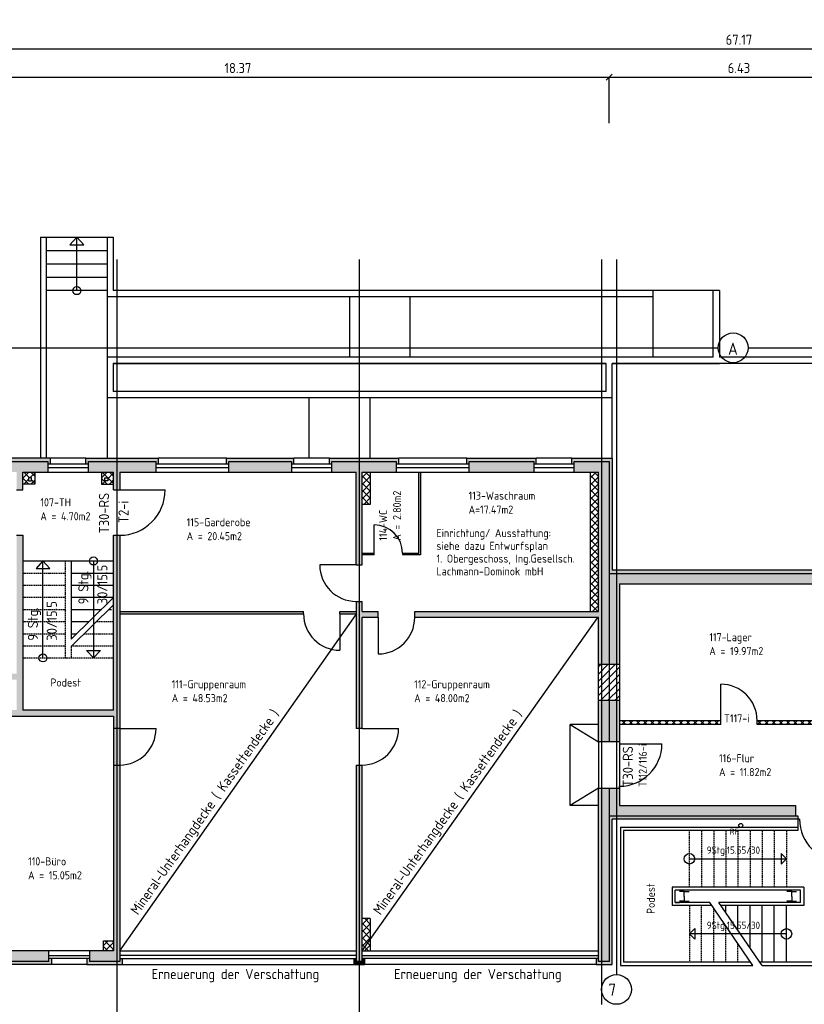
# Model space of a CAD drawing. Extents: x -112620 to -90450, y -13144 to 9644.
# Tile 19 of 34: x -105655 to -103713, y -3962 to -1526. Entities that reach past the tile are written whole.
import ezdxf

# ---------------------------------------------------------------- set-up
doc = ezdxf.new("R2010")
doc.units = 0
doc.header["$LTSCALE"] = 0.5
doc.header["$MEASUREMENT"] = 0
doc.linetypes.add('STRICHLINIE', pattern=[19.05, 12.7, -6.35])
doc.layers.get('0').update_dxf_attribs({"linetype": 'CONTINUOUS'})
doc.layers.get('DEFPOINTS').update_dxf_attribs({"linetype": 'CONTINUOUS'})
for name, color, linetype in [('ABBRUCH', 50, 'CONTINUOUS'), ('BEMAS', 30, 'CONTINUOUS'), ('BRAND', 12, 'CONTINUOUS'), ('DÄMM', 41, 'CONTINUOUS'), ('HILFSLINIE', 231, 'CONTINUOUS'), ('LAYER1NEUB', 10, 'CONTINUOUS'), ('PROFIL', 200, 'CONTINUOUS'), ('REGENWASSER', 20, 'CONTINUOUS'), ('RINGB', 104, 'CONTINUOUS'), ('SCHRAFF', 140, 'CONTINUOUS'), ('SCHRAFFB', 254, 'CONTINUOUS'), ('TREPPE', 3, 'CONTINUOUS'), ('WÄRMEÜBER', 240, 'CONTINUOUS')]:
    doc.layers.add(name, color=color, linetype=linetype)
doc.styles.get("Standard").update_dxf_attribs({"font": 'isocp3.shx', "height": 25})
doc.dimstyles.new('M100', dxfattribs={"dimtxt": 35, "dimasz": 15, "dimexe": 5, "dimexo": 5, "dimgap": 10, "dimtad": 1, "dimlfac": 0.01, "dimzin": 0, "dimtxsty": 'STANDARD', "dimblk1": 'OBLIQUE', "dimblk2": 'OBLIQUE', "dimsah": 1, "dimcen": 2.5, "dimdle": 5, "dimazin": 3, "dimtfac": 1, "dimtmove": 0, "dimatfit": 3, "dimtolj": 1, "dimtzin": 0})
pattern_1 = [(45, (9393.068, 367.558), (-8.8388348, 8.8388348), []), (135, (9393.068, 367.558), (-8.8388348, -8.8388348), [])]
pattern_2 = [(45, (-3680, 3910.851), (-8.8388348, 8.8388348), []), (135, (-3680, 3910.851), (-8.8388348, -8.8388348), [])]
pattern_3 = [(45, (-3320, -300), (-8.8388348, 8.8388348), []), (135, (-3320, -300), (-8.8388348, -8.8388348), [])]

# ---------------------------------------------------------------- blocks, each defined once
blk = doc.blocks.new('_OBLIQUE')
at = {"color": 0, "linetype": 'BYBLOCK'}
blk.add_line((-0.5, -0.5), (0.5, 0.5), dxfattribs=at)
blk = doc.blocks.new('*D741')
at = {"color": 0, "linetype": 'BYBLOCK'}
blk.add_line((-113594.1, -2315.6), (-112941.1, -2315.6), dxfattribs=at)
at = {"layer": 'DEFPOINTS', "color": 0, "linetype": 'BYBLOCK'}
for p in [(-113589.1, -2315.6), (-112946.1, -2315.6), (-112946.1, -2315.6)]:
    blk.add_point(p, dxfattribs=at)
at = {"color": 0, "linetype": 'BYBLOCK', "xscale": 15, "yscale": 15, "zscale": 15, "rotation": 180}
blk.add_blockref('_OBLIQUE', (-113589.1, -2315.6), dxfattribs=at)
at = {"color": 0, "linetype": 'BYBLOCK', "xscale": 15, "yscale": 15, "zscale": 15}
blk.add_blockref('_OBLIQUE', (-112946.1, -2315.6), dxfattribs=at)
at = {"color": 0, "linetype": 'BYBLOCK', "insert": (-113267.6, -2293.1), "char_height": 25, "attachment_point": 5}
blk.add_mtext('\\A1;6.43', dxfattribs=at)
blk = doc.blocks.new('*D742')
at = {"color": 0, "linetype": 'BYBLOCK'}
blk.add_line((-115431.1, -2315.6), (-113584.1, -2315.6), dxfattribs=at)
at = {"layer": 'DEFPOINTS', "color": 0, "linetype": 'BYBLOCK'}
for p in [(-115426.1, -2315.6), (-113589.1, -2315.6), (-113589.1, -2315.6)]:
    blk.add_point(p, dxfattribs=at)
at = {"color": 0, "linetype": 'BYBLOCK', "xscale": 15, "yscale": 15, "zscale": 15, "rotation": 180}
blk.add_blockref('_OBLIQUE', (-115426.1, -2315.6), dxfattribs=at)
at = {"color": 0, "linetype": 'BYBLOCK', "xscale": 15, "yscale": 15, "zscale": 15}
blk.add_blockref('_OBLIQUE', (-113589.1, -2315.6), dxfattribs=at)
at = {"color": 0, "linetype": 'BYBLOCK', "insert": (-114507.6, -2293.1), "char_height": 25, "attachment_point": 5}
blk.add_mtext('\\A1;18.37', dxfattribs=at)
blk = doc.blocks.new('*D744')
at = {"color": 0, "linetype": 'BYBLOCK'}
blk.add_line((-116631.1, -2245.6), (-109904.1, -2245.6), dxfattribs=at)
at = {"layer": 'DEFPOINTS', "color": 0, "linetype": 'BYBLOCK'}
for p in [(-116626.1, -2245.6), (-109909.1, -2245.6), (-109909.1, -2245.6)]:
    blk.add_point(p, dxfattribs=at)
at = {"color": 0, "linetype": 'BYBLOCK', "xscale": 15, "yscale": 15, "zscale": 15, "rotation": 180}
blk.add_blockref('_OBLIQUE', (-116626.1, -2245.6), dxfattribs=at)
at = {"color": 0, "linetype": 'BYBLOCK', "xscale": 15, "yscale": 15, "zscale": 15}
blk.add_blockref('_OBLIQUE', (-109909.1, -2245.6), dxfattribs=at)
at = {"color": 0, "linetype": 'BYBLOCK', "insert": (-113267.6, -2223.1), "char_height": 25, "attachment_point": 5}
blk.add_mtext('\\A1;67.17', dxfattribs=at)
blk = doc.blocks.new('*D857')
at = {"color": 0, "linetype": 'BYBLOCK'}
for p, q in [((-107709.7, 7918.6), (-107709.7, 6671.6)), ((-104093, -5451.2), (-103918, -5451.2))]:
    blk.add_line(p, q, dxfattribs=at)
at = {"layer": 'DEFPOINTS', "color": 0, "linetype": 'BYBLOCK'}
for p in [(-107709.7, 7913.6), (-107709.7, 6676.6), (-107709.7, 6676.6), (-104088, -5451.2), (-103923, -5451.2), (-103923, -5451.2)]:
    blk.add_point(p, dxfattribs=at)
at = {"color": 0, "linetype": 'BYBLOCK', "xscale": 15, "yscale": 15, "zscale": 15}
for p, rotation in [((-107709.7, 7913.6), 90), ((-107709.7, 6676.6), 270), ((-104088, -5451.2), 180)]:
    blk.add_blockref('_OBLIQUE', p, dxfattribs=dict(at, rotation=rotation))
blk.add_blockref('_OBLIQUE', (-103923, -5451.2), dxfattribs=at)
at = {"color": 0, "linetype": 'BYBLOCK', "insert": (-107732.2, 7295.1), "char_height": 25, "attachment_point": 5, "rotation": 90}
blk.add_mtext('\\A1;12.37', dxfattribs=at)
at = {"color": 0, "linetype": 'BYBLOCK', "insert": (-104005.5, -5428.7), "char_height": 25, "attachment_point": 5}
blk.add_mtext('\\A1;1.65', dxfattribs=at)
blk = doc.blocks.new('*D858')
at = {"color": 0, "linetype": 'BYBLOCK'}
for p, q in [((-107709.7, 7908.6), (-107709.7, 8218.6)), ((-104843, -5451.2), (-104683, -5451.2))]:
    blk.add_line(p, q, dxfattribs=at)
at = {"layer": 'DEFPOINTS', "color": 0, "linetype": 'BYBLOCK'}
for p in [(-107709.7, 8213.6), (-107709.7, 8213.6), (-107709.7, 7913.6), (-104838, -5451.2), (-104688, -5451.2), (-104688, -5451.2)]:
    blk.add_point(p, dxfattribs=at)
at = {"color": 0, "linetype": 'BYBLOCK', "xscale": 15, "yscale": 15, "zscale": 15}
for p, rotation in [((-107709.7, 8213.6), 90), ((-107709.7, 7913.6), 270), ((-104838, -5451.2), 180)]:
    blk.add_blockref('_OBLIQUE', p, dxfattribs=dict(at, rotation=rotation))
blk.add_blockref('_OBLIQUE', (-104688, -5451.2), dxfattribs=at)
at = {"color": 0, "linetype": 'BYBLOCK', "insert": (-107732.2, 8063.6), "char_height": 25, "attachment_point": 5, "rotation": 90}
blk.add_mtext('\\A1;3.00', dxfattribs=at)
at = {"color": 0, "linetype": 'BYBLOCK', "insert": (-104763, -5428.7), "char_height": 25, "attachment_point": 5}
blk.add_mtext('\\A1;1.50', dxfattribs=at)
blk = doc.blocks.new('*D859')
at = {"color": 0, "linetype": 'BYBLOCK'}
for p, q in [((-100176.1, 8518.6), (-100176.1, 7908.6)), ((-104693, -5451.2), (-104083, -5451.2))]:
    blk.add_line(p, q, dxfattribs=at)
at = {"layer": 'DEFPOINTS', "color": 0, "linetype": 'BYBLOCK'}
for p in [(-100176.1, 8513.6), (-100176.1, 7913.6), (-100176.1, 7913.6), (-104688, -5451.2), (-104088, -5451.2), (-104088, -5451.2)]:
    blk.add_point(p, dxfattribs=at)
at = {"color": 0, "linetype": 'BYBLOCK', "xscale": 15, "yscale": 15, "zscale": 15}
for p, rotation in [((-100176.1, 8513.6), 90), ((-100176.1, 7913.6), 270), ((-104688, -5451.2), 180)]:
    blk.add_blockref('_OBLIQUE', p, dxfattribs=dict(at, rotation=rotation))
blk.add_blockref('_OBLIQUE', (-104088, -5451.2), dxfattribs=at)
at = {"color": 0, "linetype": 'BYBLOCK', "insert": (-100198.6, 8213.6), "char_height": 25, "attachment_point": 5, "rotation": 90}
blk.add_mtext('\\A1;6.00', dxfattribs=at)
at = {"color": 0, "linetype": 'BYBLOCK', "insert": (-104388, -5428.7), "char_height": 25, "attachment_point": 5}
blk.add_mtext('\\A1;6.00', dxfattribs=at)
blk = doc.blocks.new('*D860')
at = {"color": 0, "linetype": 'BYBLOCK'}
for p, q in [((-100176.1, 7918.6), (-100176.1, 6671.6)), ((-104833, -5451.2), (-105428, -5451.2))]:
    blk.add_line(p, q, dxfattribs=at)
at = {"layer": 'DEFPOINTS', "color": 0, "linetype": 'BYBLOCK'}
for p in [(-100176.1, 7913.6), (-100176.1, 6676.6), (-100176.1, 6676.6), (-105423, -5451.2), (-105423, -5451.2), (-104838, -5451.2)]:
    blk.add_point(p, dxfattribs=at)
at = {"color": 0, "linetype": 'BYBLOCK', "xscale": 15, "yscale": 15, "zscale": 15}
for p, rotation in [((-100176.1, 7913.6), 90), ((-100176.1, 6676.6), 270), ((-105423, -5451.2), 180)]:
    blk.add_blockref('_OBLIQUE', p, dxfattribs=dict(at, rotation=rotation))
blk.add_blockref('_OBLIQUE', (-104838, -5451.2), dxfattribs=at)
at = {"color": 0, "linetype": 'BYBLOCK', "insert": (-100198.6, 7295.1), "char_height": 25, "attachment_point": 5, "rotation": 90}
blk.add_mtext('\\A1;12.37', dxfattribs=at)
at = {"color": 0, "linetype": 'BYBLOCK', "insert": (-105130.5, -5428.7), "char_height": 25, "attachment_point": 5}
blk.add_mtext('\\A1;5.85', dxfattribs=at)
blk = doc.blocks.new('*D861')
at = {"color": 0, "linetype": 'BYBLOCK'}
for p, q in [((-103558, 8986.8), (-101711, 8986.8)), ((-105598, -5381.2), (-106038, -5381.2))]:
    blk.add_line(p, q, dxfattribs=at)
at = {"layer": 'DEFPOINTS', "color": 0, "linetype": 'BYBLOCK'}
for p in [(-103553, 8986.8), (-101716, 8986.8), (-101716, 8986.8), (-106033, -5381.2), (-106033, -5381.2), (-105603, -5381.2)]:
    blk.add_point(p, dxfattribs=at)
at = {"color": 0, "linetype": 'BYBLOCK', "xscale": 15, "yscale": 15, "zscale": 15, "rotation": 180}
for p in [(-103553, 8986.8), (-106033, -5381.2)]:
    blk.add_blockref('_OBLIQUE', p, dxfattribs=at)
at = {"color": 0, "linetype": 'BYBLOCK', "xscale": 15, "yscale": 15, "zscale": 15}
for p in [(-101716, 8986.8), (-105603, -5381.2)]:
    blk.add_blockref('_OBLIQUE', p, dxfattribs=at)
at = {"color": 0, "linetype": 'BYBLOCK', "char_height": 25, "attachment_point": 5}
for s, insert in [('\\A1;18.37', (-102634.5, 9009.3)), ('\\A1;4.30', (-105818, -5358.7))]:
    blk.add_mtext(s, dxfattribs=dict(at, insert=insert))

msp = doc.modelspace()

# ---------------------------------------------------------------- hatches: boundary and pattern name
at = {"layer": 'ABBRUCH'}
h = msp.add_hatch(color=256, dxfattribs=at)
h.paths.add_polyline_path([(-105407.01, -3279.972), (-105414.51, -3279.972), (-105414.51, -3369.972), (-105407.01, -3369.972)])
h.paths.add_polyline_path([(-105414.51, -3279.972), (-105422.01, -3279.972), (-105422.01, -3369.972), (-105414.51, -3369.972)])
at = {"layer": 'DÄMM'}
for points in [[(-103553.01, -2318.972), (-103462.01, -2318.972), (-103462.01, -2325.74), (-103456.01, -2325.74), (-103456.01, -2310.972), (-103563.639, -2310.972), (-103563.639, -2887.972), (-104188.01, -2887.972), (-104188.01, -2610.972), (-104288.01, -2610.972), (-104288.01, -2625.74), (-104282.01, -2625.74), (-104282.01, -2618.972), (-104196.01, -2618.972), (-104196.01, -2895.972), (-103553.01, -2895.972)], [(-105578.51, -2610.972), (-105748.01, -2610.972), (-105748.01, -2618.972), (-105584.51, -2618.972), (-105584.51, -2625.74), (-105578.51, -2625.74)], [(-105317.01, -2618.972), (-105317.01, -2625.74), (-105311.01, -2625.74), (-105311.01, -2610.972), (-105490.51, -2610.972), (-105490.51, -2625.74), (-105484.51, -2625.74), (-105484.51, -2618.972)], [(-104982.01, -2618.972), (-104982.01, -2625.74), (-104976.01, -2625.74), (-104976.01, -2610.972), (-105143.01, -2610.972), (-105143.01, -2625.74), (-105137.01, -2625.74), (-105137.01, -2618.972)], [(-104888.01, -2610.972), (-104888.01, -2625.74), (-104882.01, -2625.74), (-104882.01, -2618.972), (-104722.01, -2618.972), (-104722.01, -2625.74), (-104716.01, -2625.74), (-104716.01, -2610.972)], [(-104382.01, -2618.972), (-104382.01, -2625.74), (-104376.01, -2625.74), (-104376.01, -2610.972), (-104548.01, -2610.972), (-104548.01, -2625.74), (-104542.01, -2625.74), (-104542.01, -2618.972)], [(-103729.01, -3503.972), (-103729.01, -3495.972), (-103735.01, -3495.972), (-104196.01, -3495.972), (-104196.01, -3855.972), (-104222.01, -3855.972), (-104222.01, -3849.205), (-104228.01, -3849.205), (-104228.01, -3863.972), (-104188.01, -3863.972), (-104188.01, -3503.972)], [(-105576.01, -3863.972), (-105576.01, -3849.205), (-105582.01, -3849.205), (-105582.01, -3855.972), (-105747.01, -3855.972), (-105747.01, -3849.205), (-105753.01, -3849.205), (-105753.01, -3863.972)], [(-105401.01, -3863.972), (-105401.01, -3849.205), (-105407.01, -3849.205), (-105407.01, -3855.972), (-105482.01, -3855.972), (-105482.01, -3849.205), (-105488.01, -3849.205), (-105488.01, -3863.972)], [(-104801.01, -3863.972), (-104801.01, -3849.205), (-104807.01, -3849.205), (-104807.01, -3855.972), (-104822.01, -3855.972), (-104822.01, -3849.205), (-104828.01, -3849.205), (-104828.01, -3863.972)]]:
    msp.add_hatch(color=256, dxfattribs=at).paths.add_polyline_path(points)
at = {"layer": 'LAYER1NEUB'}
h = msp.add_hatch(dxfattribs=at)
h.set_pattern_fill('ANSI37', color=256, scale=100, style=0)
h.set_pattern_definition(pattern_3)
h.paths.add_polyline_path([(-105617.01, -2674.972), (-105617.01, -2644.972), (-105647.01, -2644.972), (-105647.01, -2674.972)])
h.paths.add_polyline_path([(-105632.51, -2666.472), (-105632.51, -2659.472), (-105625.51, -2659.472), (-105625.51, -2666.472)], flags=16)
h = msp.add_hatch(dxfattribs=at)
h.set_pattern_fill('ANSI37', color=256, scale=100, style=0)
h.set_pattern_definition(pattern_3)
h.paths.add_polyline_path([(-105422.01, -2674.972), (-105422.01, -2644.972), (-105452.01, -2644.972), (-105452.01, -2674.972)])
h.paths.add_polyline_path([(-105436.51, -2666.472), (-105443.51, -2666.472), (-105443.51, -2659.472), (-105436.51, -2659.472)], flags=16)
h = msp.add_hatch(dxfattribs=at)
h.set_pattern_fill('ANSI37', color=256, scale=100, style=0)
h.set_pattern_definition(pattern_2)
h.paths.add_polyline_path([(-104787.01, -2644.972), (-104807.01, -2644.972), (-104807.01, -2724.972), (-104787.01, -2724.972)])
h = msp.add_hatch(dxfattribs=at)
h.set_pattern_fill('ANSI37', color=256, scale=100, style=0)
h.set_pattern_definition(pattern_2)
h.paths.add_polyline_path([(-104222.01, -2644.972), (-104242.01, -2644.972), (-104242.01, -2989.972), (-104222.01, -2989.972)])
h = msp.add_hatch(dxfattribs=at)
h.set_pattern_fill('ANSI37', color=256, scale=100, style=0)
h.set_pattern_definition([(135, (-206549.021, 2980.851), (8.8388348, 8.8388348), []), (45, (-206549.021, 2980.851), (8.8388348, -8.8388348), [])])
h.paths.add_polyline_path([(-104807.01, -3749.972), (-104787.01, -3749.972), (-104787.01, -3829.972), (-104807.01, -3829.972)])
h = msp.add_hatch(dxfattribs=at)
h.set_pattern_fill('ANSI37', color=256, scale=100, style=0)
h.set_pattern_definition([(135, (-207749.021, -300), (8.8388348, 8.8388348), []), (45, (-207749.021, -300), (8.8388348, -8.8388348), [])])
h.paths.add_polyline_path([(-105447.01, -3804.972), (-105422.01, -3804.972), (-105422.01, -3829.972), (-105447.01, -3829.972)])
at = {"layer": 'RINGB'}
for points in [[(-105584.51, -2618.972), (-105748.01, -2618.972), (-105748.01, -2458.972), (-105768.01, -2458.972), (-105768.01, -2529.972), (-105795.51, -2529.972), (-105795.51, -2549.972), (-105774.01, -2549.972), (-105774.01, -2644.972), (-105662.01, -2644.972), (-105662.01, -2688.972), (-105647.01, -2688.972), (-105647.01, -2644.972), (-105584.51, -2644.972)], [(-105317.01, -2618.972), (-105484.51, -2618.972), (-105484.51, -2644.972), (-105422.01, -2644.972), (-105422.01, -2688.972), (-105407.01, -2688.972), (-105407.01, -2644.972), (-105317.01, -2644.972)], [(-104982.01, -2618.972), (-105137.01, -2618.972), (-105137.01, -2644.972), (-104982.01, -2644.972)], [(-104722.01, -2644.972), (-104722.01, -2618.972), (-104882.01, -2618.972), (-104882.01, -2644.972), (-104822.01, -2644.972), (-104822.01, -2874.972), (-104807.01, -2874.972), (-104807.01, -2644.972)], [(-104196.01, -2618.972), (-104282.01, -2618.972), (-104282.01, -2644.972), (-104222.01, -2644.972), (-104222.01, -2989.972), (-104677.01, -2989.972), (-104677.01, -3004.972), (-104222.01, -3004.972), (-104222.01, -3120.654), (-104196.01, -3120.654)], [(-104382.01, -2644.972), (-104382.01, -2618.972), (-104542.01, -2618.972), (-104542.01, -2644.972)], [(-103553.01, -2895.972), (-104196.01, -2895.972), (-104196.01, -3120.654), (-104170.01, -3120.654), (-104170.01, -2921.972), (-103579.01, -2921.972), (-103579.01, -3312.972), (-103553.01, -3312.972)], [(-104807.01, -3004.972), (-104767.01, -3004.972), (-104767.01, -2989.972), (-104807.01, -2989.972), (-104807.01, -2964.972), (-104822.01, -2964.972), (-104822.01, -3279.972), (-104807.01, -3279.972)], [(-105407.01, -3369.972), (-105422.01, -3369.972), (-105422.01, -3829.972), (-105482.01, -3829.972), (-105482.01, -3855.972), (-105407.01, -3855.972)], [(-104807.01, -3369.972), (-104822.01, -3369.972), (-104822.01, -3855.972), (-104807.01, -3855.972)], [(-104196.01, -3426.972), (-104222.01, -3426.972), (-104222.01, -3855.972), (-104196.01, -3855.972)], [(-103735.01, -3495.972), (-103735.01, -3469.972), (-104170.01, -3469.972), (-104170.01, -3426.972), (-104196.01, -3426.972), (-104196.01, -3495.972)], [(-105582.01, -3829.972), (-105747.01, -3829.972), (-105747.01, -3855.972), (-105582.01, -3855.972)]]:
    msp.add_hatch(color=256, dxfattribs=at).paths.add_polyline_path(points)
h = msp.add_hatch(color=256, dxfattribs=at)
h.paths.add_polyline_path([(-104777.01, -2845.972), (-104807.01, -2845.972), (-104807.01, -2849.972), (-104777.01, -2849.972)])
h.paths.add_polyline_path([(-104663.01, -2644.972), (-104667.01, -2644.972), (-104667.01, -2845.972), (-104707.01, -2845.972), (-104707.01, -2849.972), (-104663.01, -2849.972)])
h = msp.add_hatch(color=256, dxfattribs=at)
h.paths.add_polyline_path([(-105647.01, -2801.472), (-105662.01, -2801.472), (-105662.01, -3143.972), (-105808.01, -3143.972), (-105808.01, -3233.972), (-105839.01, -3233.972), (-105839.01, -3248.972), (-105422.01, -3248.972), (-105422.01, -3279.972), (-105407.01, -3279.972), (-105407.01, -2801.472), (-105422.01, -2801.472), (-105422.01, -3233.972), (-105647.01, -3233.972)])
h.paths.add_polyline_path([(-105662.01, -3158.972), (-105662.01, -3233.972), (-105793.01, -3233.972), (-105793.01, -3158.972)], flags=16)
h = msp.add_hatch(color=256, dxfattribs=at)
h.paths.add_polyline_path([(-104952.01, -2989.972), (-105407.01, -2989.972), (-105407.01, -2995.972), (-104952.01, -2995.972)])
h.paths.add_polyline_path([(-104822.01, -2989.972), (-104862.01, -2989.972), (-104862.01, -2995.972), (-104822.01, -2995.972)])
h = msp.add_hatch(color=256, dxfattribs=at)
h.paths.add_polyline_path([(-104196.01, -3210.654), (-104222.01, -3210.654), (-104222.01, -3312.972), (-104196.01, -3312.972)])
h.paths.add_polyline_path([(-104170.01, -3210.654), (-104196.01, -3210.654), (-104196.01, -3312.972), (-104170.01, -3312.972)])
at = {"layer": 'SCHRAFF'}
h = msp.add_hatch(dxfattribs=at)
h.set_pattern_fill('ANSI31', color=256, scale=100, style=0)
h.set_pattern_definition([(45, (0, 367.558), (-8.8388348, 8.8388348), [])])
h.paths.add_polyline_path([(-104222.01, -3210.654), (-104214.51, -3210.654), (-104214.51, -3120.654), (-104222.01, -3120.654)])
h.paths.add_polyline_path([(-104214.51, -3210.654), (-104196.01, -3210.654), (-104196.01, -3120.654), (-104214.51, -3120.654)])
h.paths.add_polyline_path([(-104196.01, -3210.654), (-104177.51, -3210.654), (-104177.51, -3120.654), (-104196.01, -3120.654)])
h.paths.add_polyline_path([(-104170.01, -3120.654), (-104177.51, -3120.654), (-104177.51, -3210.654), (-104170.01, -3210.654)])
h = msp.add_hatch(dxfattribs=at)
h.set_pattern_fill('ANSI37', color=256, scale=100, style=0)
h.set_pattern_definition(pattern_1)
h.paths.add_polyline_path([(-103919.51, -3269.972), (-103919.51, -3259.972), (-104170.01, -3259.972), (-104170.01, -3269.972)])
h = msp.add_hatch(dxfattribs=at)
h.set_pattern_fill('ANSI37', color=256, scale=100, style=0)
h.set_pattern_definition(pattern_1)
h.paths.add_polyline_path([(-103579.01, -3269.972), (-103579.01, -3259.972), (-103829.51, -3259.972), (-103829.51, -3269.972)])

# ---------------------------------------------------------------- linework, layer by layer
at = {"layer": 'BEMAS'}
msp.add_line((-104196.01, -1781.445), (-104196.01, -1667.645), dxfattribs=at)
at = {"layer": 'HILFSLINIE'}
for p, q in [((-105414.51, -2118.972), (-105414.51, -4353.832)), ((-104814.51, -2118.972), (-104814.51, -4353.832)), ((-104214.51, -2118.972), (-104214.51, -3962.503)), ((-104177.51, -2118.972), (-104177.51, -3888.419)), ((-107422.592, -2337.472), (-103925.799, -2337.472)), ((-103852.06, -2337.472), (-103553.01, -2337.472))]:
    msp.add_line(p, q, dxfattribs=at)
for centre in [(-103888.929, -2337.472), (-104177.51, -3925.288)]:
    msp.add_circle(centre, 36.869, dxfattribs=at)
at = {"layer": 'LAYER1NEUB'}
for p, q in [((-105617.01, -2644.972), (-105617.01, -2674.972)), ((-105452.01, -2644.972), (-105452.01, -2674.972)), ((-104787.01, -2644.972), (-104787.01, -2724.972)), ((-104787.01, -2644.972), (-104787.01, -2724.972)), ((-104242.01, -2989.972), (-104242.01, -2644.972)), ((-105617.01, -2674.972), (-105647.01, -2674.972)), ((-105452.01, -2674.972), (-105422.01, -2674.972)), ((-104787.01, -2724.972), (-104807.01, -2724.972)), ((-104787.01, -2724.972), (-104807.01, -2724.972)), ((-104777.01, -2845.972), (-104777.01, -2775.972)), ((-104822.01, -2874.972), (-104912.01, -2874.972)), ((-104862.01, -2995.972), (-104862.01, -3085.972)), ((-105407.01, -3829.972), (-104822.01, -2997.24)), ((-104807.01, -3829.972), (-104224.158, -3004.972)), ((-104767.01, -3004.972), (-104767.01, -3094.972)), ((-105407.01, -3279.972), (-105317.01, -3279.972)), ((-104807.01, -3279.972), (-104717.01, -3279.972)), ((-104170.01, -3312.972), (-104170.01, -3317.472)), ((-104170.01, -3426.972), (-104170.01, -3422.472)), ((-104787.01, -3749.972), (-104807.01, -3749.972)), ((-104787.01, -3749.972), (-104787.01, -3829.972)), ((-105447.01, -3829.972), (-105447.01, -3804.972)), ((-105447.01, -3804.972), (-105422.01, -3804.972))]:
    msp.add_line(p, q, dxfattribs=at)
for centre, radius, start, end in [((-104777.01, -2845.972), 70, 0, 90), ((-104822.01, -2874.972), 90, 180, 270), ((-104862.01, -2995.972), 90, 180, 270), ((-104767.01, -3004.972), 90, 270, 0), ((-105407.01, -3279.972), 90, 270, 0), ((-104807.01, -3279.972), 90, 270, 0)]:
    msp.add_arc(centre, radius, start, end, dxfattribs=at)
at = {"layer": 'PROFIL'}
for p, q in [((-105625.51, -2659.472), (-105632.51, -2659.472)), ((-105632.51, -2659.472), (-105632.51, -2666.472)), ((-105632.51, -2666.472), (-105625.51, -2666.472)), ((-105625.51, -2666.472), (-105625.51, -2659.472)), ((-105443.51, -2659.472), (-105436.51, -2659.472)), ((-105443.51, -2666.472), (-105443.51, -2659.472)), ((-105436.51, -2666.472), (-105443.51, -2666.472)), ((-105436.51, -2659.472), (-105436.51, -2666.472)), ((-103729.01, -3503.972), (-103729.01, -3531.972)), ((-104168.01, -3523.972), (-103729.01, -3523.972)), ((-104168.01, -3523.972), (-104168.01, -3865.972)), ((-104160.01, -3531.972), (-104160.01, -3857.972)), ((-103729.01, -3531.972), (-104160.01, -3531.972)), ((-103997.01, -3601.972), (-103757.01, -3601.972)), ((-103757.01, -3601.972), (-103770.084, -3588.819)), ((-103770.084, -3588.819), (-103770.084, -3615.126)), ((-103757.01, -3601.972), (-103770.084, -3615.126)), ((-103714.01, -3671.972), (-104040.01, -3671.972)), ((-104040.01, -3671.972), (-104040.01, -3717.972)), ((-103714.01, -3671.972), (-103714.01, -3717.972)), ((-103722.01, -3679.972), (-104032.01, -3679.972)), ((-104032.01, -3709.972), (-104032.01, -3679.972)), ((-104010.01, -3682.972), (-104022.01, -3682.972)), ((-104010.01, -3694.972), (-104010.01, -3682.972)), ((-104010.01, -3682.972), (-103998.01, -3682.972)), ((-104010.01, -3694.972), (-104010.01, -3706.972)), ((-103744.01, -3682.972), (-103756.01, -3682.972)), ((-103744.01, -3694.972), (-103744.01, -3682.972)), ((-103744.01, -3682.972), (-103732.01, -3682.972)), ((-103744.01, -3694.972), (-103744.01, -3706.972)), ((-103722.01, -3709.972), (-103722.01, -3679.972)), ((-103941.286, -3717.972), (-104040.01, -3717.972)), ((-104032.01, -3709.972), (-104022.01, -3709.972)), ((-103946.759, -3709.972), (-104032.01, -3709.972)), ((-104010.01, -3706.972), (-104022.01, -3706.972)), ((-104010.01, -3706.972), (-103998.01, -3706.972)), ((-103840.04, -3865.972), (-103946.759, -3709.972)), ((-103722.01, -3709.972), (-103924.165, -3709.972)), ((-103817.446, -3865.972), (-103924.165, -3709.972)), ((-103714.01, -3717.972), (-103918.692, -3717.972)), ((-103907.01, -3735.048), (-103907.01, -3717.972)), ((-103877.01, -3778.902), (-103877.01, -3717.972)), ((-103847.01, -3822.755), (-103847.01, -3717.972)), ((-103817.01, -3857.972), (-103817.01, -3717.972)), ((-103787.01, -3857.972), (-103787.01, -3717.972)), ((-103757.01, -3857.972), (-103757.01, -3717.972)), ((-103744.01, -3706.972), (-103756.01, -3706.972)), ((-103744.01, -3706.972), (-103732.01, -3706.972)), ((-103997.01, -3787.972), (-103983.937, -3774.819)), ((-103983.937, -3774.819), (-103983.937, -3801.126)), ((-103757.01, -3787.972), (-103997.01, -3787.972)), ((-103997.01, -3787.972), (-103983.937, -3801.126)), ((-104168.01, -3865.972), (-103840.04, -3865.972)), ((-103845.512, -3857.972), (-104160.01, -3857.972)), ((-103847.01, -3857.972), (-103847.01, -3855.783)), ((-103594.01, -3857.972), (-103822.918, -3857.972)), ((-103817.446, -3865.972), (-103586.01, -3865.972))]:
    msp.add_line(p, q, dxfattribs=at)
at = {"layer": 'PROFIL', "linetype": 'STRICHLINIE', "ltscale": 0.5}
for p, q in [((-103997.01, -3671.972), (-103997.01, -3531.972)), ((-103967.01, -3531.972), (-103967.01, -3671.972)), ((-103937.01, -3531.972), (-103937.01, -3671.972)), ((-103907.01, -3531.972), (-103907.01, -3671.972)), ((-103877.01, -3531.972), (-103877.01, -3671.972)), ((-103847.01, -3531.972), (-103847.01, -3671.972)), ((-103817.01, -3531.972), (-103817.01, -3671.972)), ((-103787.01, -3531.972), (-103787.01, -3671.972)), ((-103757.01, -3531.972), (-103757.01, -3671.972)), ((-103997.01, -3717.972), (-103997.01, -3857.972)), ((-103967.01, -3857.972), (-103967.01, -3717.972)), ((-103937.01, -3857.972), (-103937.01, -3724.222)), ((-103907.01, -3857.972), (-103907.01, -3768.076)), ((-103877.01, -3857.972), (-103877.01, -3811.929))]:
    msp.add_line(p, q, dxfattribs=at)
at = {"layer": 'PROFIL'}
for centre in [(-103997.01, -3601.972), (-103757.01, -3787.972)]:
    msp.add_circle(centre, 13.018, dxfattribs=at)
at = {"layer": 'REGENWASSER'}
msp.add_circle((-103870.01, -3519.502), 5, dxfattribs=at)
at = {"layer": 'SCHRAFF'}
for p, q in [((-105748.01, -2618.972), (-105584.51, -2618.972)), ((-105584.51, -2618.972), (-105584.51, -2644.972)), ((-105484.51, -2625.74), (-105584.51, -2625.74)), ((-105484.51, -2644.972), (-105484.51, -2618.972)), ((-105484.51, -2618.972), (-105317.01, -2618.972)), ((-105317.01, -2644.972), (-105317.01, -2618.972)), ((-105137.01, -2625.74), (-105317.01, -2625.74)), ((-105137.01, -2644.972), (-105137.01, -2618.972)), ((-105137.01, -2618.972), (-104982.01, -2618.972)), ((-104982.01, -2618.972), (-104982.01, -2644.972)), ((-104882.01, -2625.74), (-104982.01, -2625.74)), ((-104882.01, -2644.972), (-104882.01, -2618.972)), ((-104882.01, -2618.972), (-104722.01, -2618.972)), ((-104722.01, -2644.972), (-104722.01, -2618.972)), ((-104542.01, -2625.74), (-104722.01, -2625.74)), ((-104542.01, -2644.972), (-104542.01, -2618.972)), ((-104542.01, -2618.972), (-104382.01, -2618.972)), ((-104382.01, -2618.972), (-104382.01, -2644.972)), ((-104282.01, -2625.74), (-104382.01, -2625.74)), ((-104282.01, -2644.972), (-104282.01, -2618.972)), ((-104282.01, -2618.972), (-104196.01, -2618.972)), ((-104196.01, -2618.972), (-104196.01, -3312.972)), ((-105647.01, -2688.972), (-105647.01, -2644.972)), ((-105647.01, -2644.972), (-105422.01, -2644.972)), ((-105584.51, -2633.74), (-105484.51, -2633.74)), ((-105422.01, -2688.972), (-105422.01, -2644.972)), ((-105407.01, -2644.972), (-105407.01, -2688.972)), ((-105407.01, -2644.972), (-104822.01, -2644.972)), ((-105317.01, -2633.74), (-105137.01, -2633.74)), ((-104982.01, -2633.74), (-104882.01, -2633.74)), ((-104822.01, -2874.972), (-104822.01, -2644.972)), ((-104807.01, -2644.972), (-104222.01, -2644.972)), ((-104807.01, -2874.972), (-104807.01, -2644.972)), ((-104722.01, -2633.74), (-104542.01, -2633.74)), ((-104667.01, -2845.972), (-104667.01, -2644.972)), ((-104663.01, -2644.972), (-104663.01, -2849.972)), ((-104382.01, -2633.74), (-104282.01, -2633.74)), ((-104222.01, -2989.972), (-104222.01, -2644.972)), ((-105662.01, -2688.972), (-105647.01, -2688.972)), ((-105422.01, -2688.972), (-105407.01, -2688.972)), ((-105407.01, -2688.972), (-105294.51, -2688.972)), ((-105662.01, -2801.472), (-105647.01, -2801.472)), ((-105647.01, -2801.472), (-105647.01, -3233.972)), ((-105422.01, -3233.972), (-105422.01, -2801.472)), ((-105422.01, -2801.472), (-105407.01, -2801.472)), ((-105407.01, -2801.472), (-105407.01, -3279.972)), ((-104807.01, -2845.972), (-104777.01, -2845.972)), ((-104777.01, -2849.972), (-104807.01, -2849.972)), ((-104777.01, -2849.972), (-104777.01, -2845.972)), ((-104707.01, -2845.972), (-104707.01, -2849.972)), ((-104707.01, -2845.972), (-104667.01, -2845.972)), ((-104663.01, -2849.972), (-104707.01, -2849.972)), ((-104822.01, -2874.972), (-104807.01, -2874.972)), ((-104196.01, -2895.972), (-103553.01, -2895.972)), ((-104170.01, -2921.972), (-103579.01, -2921.972)), ((-104170.01, -2921.972), (-104170.01, -3312.972)), ((-104822.01, -2964.972), (-104807.01, -2964.972)), ((-104822.01, -2964.972), (-104822.01, -3279.972)), ((-104807.01, -2989.972), (-104807.01, -2964.972)), ((-105407.01, -2989.972), (-104952.01, -2989.972)), ((-105407.01, -2995.972), (-104952.01, -2995.972)), ((-104952.01, -2995.972), (-104952.01, -2989.972)), ((-104862.01, -2995.972), (-104862.01, -2989.972)), ((-104862.01, -2989.972), (-104822.01, -2989.972)), ((-104862.01, -2995.972), (-104822.01, -2995.972)), ((-104807.01, -2989.972), (-104767.01, -2989.972)), ((-104767.01, -3004.972), (-104767.01, -2989.972)), ((-104677.01, -3004.972), (-104677.01, -2989.972)), ((-104677.01, -2989.972), (-104222.01, -2989.972)), ((-104767.01, -3004.972), (-104807.01, -3004.972)), ((-104807.01, -3279.972), (-104807.01, -3004.972)), ((-104222.01, -3004.972), (-104677.01, -3004.972)), ((-104222.01, -3312.972), (-104222.01, -3004.972)), ((-104222.01, -3120.654), (-104170.01, -3120.654)), ((-103919.51, -3259.972), (-103919.51, -3169.972)), ((-104170.01, -3210.654), (-104222.01, -3210.654)), ((-105422.01, -3233.972), (-105647.01, -3233.972)), ((-105839.01, -3248.972), (-105422.01, -3248.972)), ((-105422.01, -3248.972), (-105422.01, -3279.972)), ((-104170.01, -3259.972), (-103919.51, -3259.972)), ((-103919.51, -3269.972), (-103919.51, -3259.972)), ((-103829.51, -3269.972), (-103829.51, -3259.972)), ((-103829.51, -3259.972), (-103579.01, -3259.972)), ((-105407.01, -3279.972), (-105422.01, -3279.972)), ((-104807.01, -3279.972), (-104822.01, -3279.972)), ((-103919.51, -3269.972), (-104170.01, -3269.972)), ((-103579.01, -3269.972), (-103829.51, -3269.972)), ((-104170.01, -3312.972), (-104222.01, -3312.972)), ((-104170.01, -3317.472), (-104065.01, -3317.472)), ((-105422.01, -3369.972), (-105407.01, -3369.972)), ((-105422.01, -3369.972), (-105422.01, -3829.972)), ((-105407.01, -3369.972), (-105407.01, -3855.972)), ((-104822.01, -3369.972), (-104807.01, -3369.972)), ((-104822.01, -3369.972), (-104822.01, -3855.972)), ((-104807.01, -3855.972), (-104807.01, -3369.972)), ((-104222.01, -3855.972), (-104222.01, -3426.972)), ((-104222.01, -3426.972), (-104170.01, -3426.972)), ((-104196.01, -3426.972), (-104196.01, -3855.972)), ((-104170.01, -3426.972), (-104170.01, -3469.972)), ((-104170.01, -3469.972), (-103735.01, -3469.972)), ((-103735.01, -3469.972), (-103735.01, -3495.972)), ((-104196.01, -3495.972), (-103729.01, -3495.972)), ((-103724.51, -3503.972), (-103729.01, -3503.972)), ((-105422.01, -3829.972), (-105747.01, -3829.972)), ((-105582.01, -3855.972), (-105582.01, -3829.972)), ((-105582.01, -3841.205), (-105482.01, -3841.205)), ((-105482.01, -3849.205), (-105582.01, -3849.205)), ((-105482.01, -3829.972), (-105482.01, -3855.972)), ((-105407.01, -3829.972), (-104822.01, -3829.972)), ((-104822.01, -3841.205), (-105407.01, -3841.205)), ((-105407.01, -3849.205), (-104822.01, -3849.205)), ((-104807.01, -3829.972), (-104222.01, -3829.972)), ((-104807.01, -3841.205), (-104222.01, -3841.205)), ((-104222.01, -3849.205), (-104807.01, -3849.205)), ((-105582.01, -3855.972), (-105747.01, -3855.972)), ((-105407.01, -3855.972), (-105482.01, -3855.972)), ((-104807.01, -3855.972), (-104822.01, -3855.972)), ((-104196.01, -3855.972), (-104222.01, -3855.972))]:
    msp.add_line(p, q, dxfattribs=at)
for centre, radius, start, end in [((-105407.01, -2688.972), 112.5, 270, 0), ((-103919.51, -3259.972), 90, 360, 90), ((-104170.01, -3317.472), 105, 270, 0), ((-103619.51, -3503.972), 105, 180, 270)]:
    msp.add_arc(centre, radius, start, end, dxfattribs=at)
at = {"layer": 'SCHRAFFB'}
for p, q in [((-105603.01, -2063.972), (-105603.01, -2610.972)), ((-105603.01, -2063.972), (-105423.01, -2063.972)), ((-105588.01, -2610.972), (-105588.01, -2063.972)), ((-105513.01, -2063.972), (-105530.086, -2082.711)), ((-105513.01, -2195.972), (-105513.01, -2063.972)), ((-105513.01, -2063.972), (-105495.934, -2082.711)), ((-105438.01, -2063.972), (-105438.01, -2610.972)), ((-105423.01, -2063.972), (-105423.01, -2195.972)), ((-105530.086, -2082.711), (-105495.934, -2082.711)), ((-105588.01, -2096.972), (-105438.01, -2096.972)), ((-105588.01, -2129.972), (-105438.01, -2129.972)), ((-105588.01, -2162.972), (-105438.01, -2162.972)), ((-105438.01, -2195.972), (-105588.01, -2195.972)), ((-104088.01, -2210.972), (-105438.01, -2210.972)), ((-103923.01, -2195.972), (-105423.01, -2195.972)), ((-104838.01, -2210.972), (-104838.01, -2360.972)), ((-104688.01, -2360.972), (-104688.01, -2210.972)), ((-104088.01, -2195.972), (-104088.01, -2360.972)), ((-103938.01, -2360.972), (-103938.01, -2195.972)), ((-103923.01, -2195.972), (-103923.01, -2360.972)), ((-103938.01, -2360.972), (-105438.01, -2360.972)), ((-103561.01, -2360.972), (-103923.01, -2360.972)), ((-105423.01, -2375.972), (-104203.01, -2375.972)), ((-105423.01, -2375.972), (-105423.01, -2445.972)), ((-104203.01, -2375.972), (-105423.01, -2375.972)), ((-104203.01, -2445.972), (-104203.01, -2375.972)), ((-104188.01, -2610.972), (-104188.01, -2375.972)), ((-103561.01, -2375.972), (-104188.01, -2375.972)), ((-104188.01, -2375.972), (-103923.01, -2375.972)), ((-104188.01, -2460.972), (-105438.01, -2460.972)), ((-104203.01, -2445.972), (-105423.01, -2445.972)), ((-104938.01, -2610.972), (-104938.01, -2460.972)), ((-104788.01, -2460.972), (-104788.01, -2610.972)), ((-105490.51, -2610.972), (-105578.51, -2610.972)), ((-105143.01, -2610.972), (-105311.01, -2610.972)), ((-104888.01, -2610.972), (-104976.01, -2610.972)), ((-104548.01, -2610.972), (-104716.01, -2610.972)), ((-104288.01, -2610.972), (-104376.01, -2610.972)), ((-104222.01, -3269.972), (-104292.01, -3269.972)), ((-104292.01, -3469.972), (-104292.01, -3269.972)), ((-104292.01, -3269.972), (-104222.01, -3312.972)), ((-104222.01, -3426.972), (-104292.01, -3469.972)), ((-104222.01, -3469.972), (-104292.01, -3469.972)), ((-105488.01, -3863.972), (-105576.01, -3863.972)), ((-105401.01, -3863.972), (-104828.01, -3863.972)), ((-104228.01, -3863.972), (-104801.01, -3863.972))]:
    msp.add_line(p, q, dxfattribs=at)
msp.add_circle((-105513.01, -2195.972), 10, dxfattribs=at)
at = {"layer": 'TREPPE'}
for p, q in [((-105647.01, -2864.972), (-105527.01, -2864.972)), ((-105597.01, -2864.972), (-105614.086, -2883.711)), ((-105597.01, -3104.972), (-105597.01, -2864.972)), ((-105597.01, -2864.972), (-105579.934, -2883.711)), ((-105527.01, -2864.972), (-105527.01, -3058.25)), ((-105527.01, -2864.972), (-105422.01, -2864.972)), ((-105472.01, -2864.972), (-105472.01, -3104.972)), ((-105614.086, -2883.711), (-105579.934, -2883.711)), ((-105527.01, -2894.972), (-105422.01, -2894.972)), ((-105527.01, -2924.972), (-105422.01, -2924.972)), ((-105527.01, -2954.972), (-105422.01, -2954.972)), ((-105527.01, -3058.25), (-105422.01, -2955.243)), ((-105527.01, -3076.62), (-105422.01, -2973.614)), ((-105527.01, -2984.972), (-105452.315, -2984.972)), ((-105527.01, -3014.972), (-105482.895, -3014.972)), ((-105527.01, -3044.972), (-105513.476, -3044.972)), ((-105472.01, -3104.972), (-105489.086, -3086.234)), ((-105489.086, -3086.234), (-105454.934, -3086.234)), ((-105472.01, -3104.972), (-105454.934, -3086.234))]:
    msp.add_line(p, q, dxfattribs=at)
at = {"layer": 'TREPPE', "linetype": 'STRICHLINIE', "ltscale": 0.5}
for p, q in [((-105542.01, -2864.972), (-105542.01, -3104.972)), ((-105647.01, -2894.972), (-105542.01, -2894.972)), ((-105647.01, -2924.972), (-105542.01, -2924.972)), ((-105647.01, -2954.972), (-105542.01, -2954.972)), ((-105647.01, -2984.972), (-105542.01, -2984.972)), ((-105647.01, -3014.972), (-105542.01, -3014.972)), ((-105464.17, -3014.972), (-105422.01, -3014.972)), ((-105647.01, -3044.972), (-105542.01, -3044.972)), ((-105494.75, -3044.972), (-105422.01, -3044.972)), ((-105647.01, -3074.972), (-105542.01, -3074.972)), ((-105527.01, -3074.972), (-105422.01, -3074.972)), ((-105527.01, -3076.62), (-105527.01, -3104.972)), ((-105647.01, -3104.972), (-105422.01, -3104.972))]:
    msp.add_line(p, q, dxfattribs=at)
at = {"layer": 'TREPPE', "linetype": 'STRICHLINIE'}
msp.add_line((-105433.589, -2984.972), (-105422.01, -2984.972), dxfattribs=at)
at = {"layer": 'TREPPE'}
for centre in [(-105472.01, -2864.972), (-105597.01, -3104.972)]:
    msp.add_circle(centre, 10, dxfattribs=at)
at = {"layer": 'WÄRMEÜBER'}
for p, q in [((-105578.51, -2610.972), (-105748.01, -2610.972)), ((-105578.51, -2625.74), (-105578.51, -2610.972)), ((-105490.51, -2625.74), (-105490.51, -2610.972)), ((-105490.51, -2610.972), (-105311.01, -2610.972)), ((-105311.01, -2625.74), (-105311.01, -2610.972)), ((-105143.01, -2625.74), (-105143.01, -2610.972)), ((-105143.01, -2610.972), (-104976.01, -2610.972)), ((-104976.01, -2625.74), (-104976.01, -2610.972)), ((-104888.01, -2625.74), (-104888.01, -2610.972)), ((-104888.01, -2610.972), (-104716.01, -2610.972)), ((-104716.01, -2625.74), (-104716.01, -2610.972)), ((-104548.01, -2625.74), (-104548.01, -2610.972)), ((-104548.01, -2610.972), (-104376.01, -2610.972)), ((-104376.01, -2625.74), (-104376.01, -2610.972)), ((-104288.01, -2625.74), (-104288.01, -2610.972)), ((-104288.01, -2610.972), (-104188.01, -2610.972)), ((-104188.01, -2610.972), (-104188.01, -2887.972)), ((-103563.639, -2887.972), (-104188.01, -2887.972)), ((-105422.01, -3279.972), (-105422.01, -3369.972)), ((-105407.01, -3279.972), (-105407.01, -3369.972)), ((-104222.01, -3312.972), (-104222.01, -3426.972)), ((-104170.01, -3312.972), (-104170.01, -3426.972)), ((-103729.01, -3503.972), (-104188.01, -3503.972)), ((-104188.01, -3863.972), (-104188.01, -3503.972)), ((-103735.01, -3495.972), (-103729.01, -3495.972)), ((-103729.01, -3495.972), (-103729.01, -3503.972)), ((-105576.01, -3849.205), (-105576.01, -3863.972)), ((-105488.01, -3849.205), (-105488.01, -3863.972)), ((-105401.01, -3849.205), (-105401.01, -3863.972)), ((-104828.01, -3849.205), (-104828.01, -3863.972)), ((-104801.01, -3849.205), (-104801.01, -3863.972)), ((-104228.01, -3849.205), (-104228.01, -3863.972)), ((-105576.01, -3863.972), (-105753.01, -3863.972)), ((-105488.01, -3863.972), (-105401.01, -3863.972)), ((-104828.01, -3863.972), (-104801.01, -3863.972)), ((-104228.01, -3863.972), (-104188.01, -3863.972))]:
    msp.add_line(p, q, dxfattribs=at)

# ---------------------------------------------------------------- texts
at = {"layer": 'BEMAS'}
for s, p in [('A = 2.80m2', (-104710.703, -2814.89)), ('114-WC', (-104745.131, -2814.89))]:
    msp.add_text(s, height=20, rotation=90, dxfattribs=at).set_placement(p)
for s, p in [('113-Waschraum', (-104543.574, -2713.347)), ('107-TH', (-105603.431, -2729.904)), ('A=17.47m2', (-104543.574, -2747.775)), ('A = 4.70m2', (-105603.431, -2764.332)), ('115-Garderobe', (-105241.377, -2779.132)), ('A = 20.45m2', (-105241.377, -2813.56)), ('Einrichtung/ Ausstattung:', (-104623.108, -2805.91)), ('siehe dazu Entwurfsplan', (-104623.108, -2837.483)), ('1. Obergeschoss, Ing.Gesellsch.', (-104623.108, -2869.055)), ('Lachmann-Dominok mbH', (-104623.108, -2900.628)), ('117-Lager', (-103947.944, -3063.609)), ('A = 19.97m2', (-103947.944, -3098.037)), ('111-Gruppenraum', (-105278.329, -3180.076)), ('112-Gruppenraum', (-104678.329, -3180.076)), ('A = 48.53m2', (-105278.329, -3214.504)), ('A = 48.00m2', (-104678.329, -3214.504)), ('116-Flur', (-103923.915, -3363.134)), ('A = 11.82m2', (-103923.915, -3397.562)), ('110-Büro ', (-105633.841, -3618.36)), ('A = 15.05m2', (-105633.841, -3652.788))]:
    msp.add_text(s, height=20, dxfattribs=at).set_placement(p)
at = {"layer": 'BRAND'}
for p in [(-105433.355, -2796.812), (-104137.009, -3423.814)]:
    msp.add_text('T30-RS', height=25, rotation=90, dxfattribs=at).set_placement(p)
at = {"layer": 'HILFSLINIE'}
for s, p in [('A', (-103901.615, -2354.896)), ('7', (-104197.499, -3940.773))]:
    msp.add_text(s, height=30, dxfattribs=at).set_placement(p)
at = {"layer": 'LAYER1NEUB'}
for rotation, p in [(54.911704, (-105361.916, -3742.848)), (54.759245, (-104761.685, -3742.968))]:
    msp.add_text('Mineral-Unterhangdecke ( Kassettendecke )', height=25, rotation=rotation, dxfattribs=at).set_placement(p)
for p in [(-105328.055, -3899.892), (-104728.055, -3899.892)]:
    msp.add_text('Erneuerung der Verschattung', height=25, dxfattribs=at).set_placement(p)
at = {"layer": 'PROFIL'}
for p in [(-103954.171, -3589.607), (-103954.171, -3775.607)]:
    msp.add_text('9Stg.15.55/30', height=18, dxfattribs=at).set_placement(p)
msp.add_text('Podest', height=20, rotation=90, dxfattribs=at).set_placement((-104082.696, -3738.499))
at = {"layer": 'REGENWASSER'}
msp.add_text('RF', height=15, dxfattribs=at).set_placement((-103897.311, -3542.229))
at = {"layer": 'TREPPE'}
for s, p in [('30/15.5', (-105437.582, -2972.246)), ('9 Stg.', (-105484.369, -2972.246)), ('30/15.5', (-105562.582, -3062.246)), ('9 Stg.', (-105609.369, -3062.246))]:
    msp.add_text(s, height=25, rotation=90, dxfattribs=at).set_placement(p)
msp.add_text('Podest', height=20, dxfattribs=at).set_placement((-105578.468, -3175.783))
at = {"layer": 'WÄRMEÜBER'}
for s, height, p in [('T2-i', 25, (-105385.043, -2771.346)), ('T112/116-i', 20, (-104102.578, -3424.115))]:
    msp.add_text(s, height=height, rotation=90, dxfattribs=at).set_placement(p)
msp.add_text('T117-i', height=20, dxfattribs=at).set_placement((-103910.938, -3264.514))

# ---------------------------------------------------------------- dimensions: what is measured, and where the dimension line sits
at = {"layer": 'BEMAS'}
for base, p1, p2, picture, middle in [((-106033.01, -5381.182), (-105603.01, -5381.182), (-106033.01, -5381.182), '*D861', (-105818.01, -5358.682)), ((-104088.01, -5451.182), (-104688.01, -5451.182), (-104088.01, -5451.182), '*D859', (-104388.01, -5428.682)), ((-104688.01, -5451.182), (-104838.01, -5451.182), (-104688.01, -5451.182), '*D858', (-104763.01, -5428.682)), ((-103923.01, -5451.182), (-104088.01, -5451.182), (-103923.01, -5451.182), '*D857', (-104005.51, -5428.682)), ((-105423.01, -5451.182), (-104838.01, -5451.182), (-105423.01, -5451.182), '*D860', (-105130.51, -5428.682))]:
    dim = msp.add_linear_dim(base=base, p1=p1, p2=p2, dimstyle='M100', dxfattribs=at)
    dim.commit()
    dim.dimension.update_dxf_attribs({"geometry": picture, "text_midpoint": middle})
for base, p1, p2, picture, middle in [((-100516.01, -1597.645), (-107233.01, -1597.645), (-100516.01, -1597.645), '*D744', (-103874.51, -1575.145)), ((-104196.01, -1667.645), (-106033.01, -1667.645), (-104196.01, -1667.645), '*D742', (-105114.51, -1645.145)), ((-103553.01, -1667.645), (-104196.01, -1667.645), (-103553.01, -1667.645), '*D741', (-103874.51, -1645.145))]:
    dim = msp.add_linear_dim(base=base, p1=p1, p2=p2, dimstyle='M100', dxfattribs=at)
    dim.commit()
    dim.dimension.update_dxf_attribs({"geometry": picture, "text_midpoint": middle, "insert": (9393.068, 647.922)})
at = {"layer": 'SCHRAFF'}
dim = msp.add_linear_dim(base=(-101716.01, 8986.837), p1=(-103553.01, 8986.837), p2=(-101716.01, 8986.837), dimstyle='M100', dxfattribs=at)
dim.commit()
dim.dimension.update_dxf_attribs({"geometry": '*D861', "text_midpoint": (-102634.51, 9009.337)})
for base, p1, p2, picture, middle in [((-100176.052, 7913.58), (-100176.052, 8513.58), (-100176.052, 7913.58), '*D859', (-100198.552, 8213.58)), ((-107709.687, 8213.58), (-107709.687, 7913.58), (-107709.687, 8213.58), '*D858', (-107732.187, 8063.58)), ((-107709.687, 6676.58), (-107709.687, 7913.58), (-107709.687, 6676.58), '*D857', (-107732.189, 7295.08)), ((-100176.052, 6676.58), (-100176.052, 7913.58), (-100176.052, 6676.58), '*D860', (-100198.555, 7295.08))]:
    dim = msp.add_linear_dim(base=base, p1=p1, p2=p2, angle=90, dimstyle='M100', dxfattribs=at)
    dim.commit()
    dim.dimension.update_dxf_attribs({"geometry": picture, "text_midpoint": middle})

doc.saveas('drawing.dxf')
